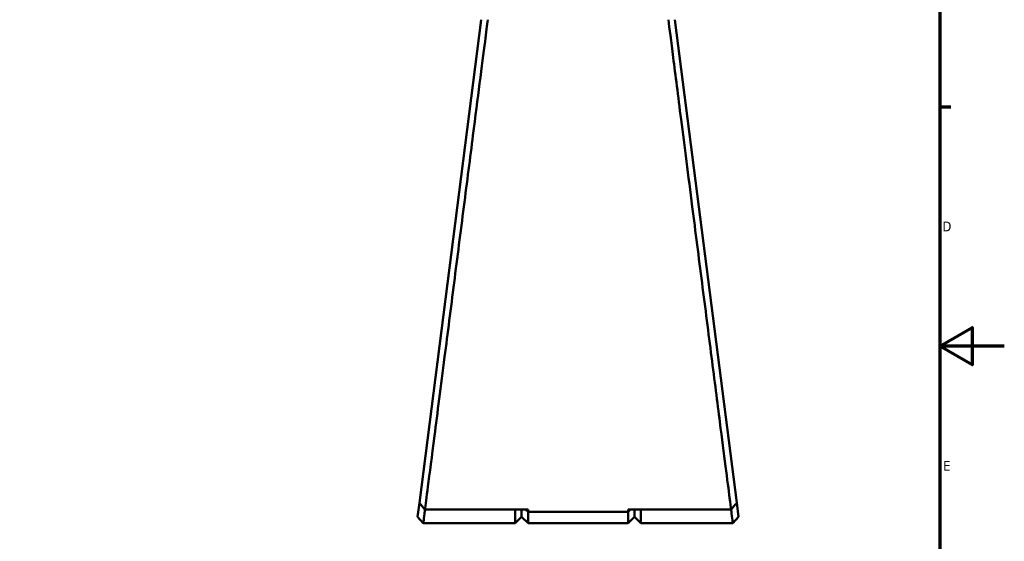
# Model space of a CAD drawing. Header units: millimetres. Extents: x 0 to 926, y 0 to 969.
# Tile 9 of 17: x 536 to 841, y 236 to 398. Entities that reach past the tile are written whole.
import ezdxf

# ---------------------------------------------------------------- set-up
doc = ezdxf.new("R2010")
doc.units = ezdxf.units.MM
doc.layers.add('Border (ANSI)', color=7, linetype='Continuous', lineweight=70)
doc.layers.add('Visible (ANSI)', color=7, linetype='Continuous', lineweight=50)
doc.styles.add('Note Text (ANSI)', font='tahoma.ttf')

# ---------------------------------------------------------------- blocks, each defined once
blk = doc.blocks.new('Borders Default Border')
at = {"layer": 'Border (ANSI)'}
blk.add_line((821, 371.25), (824.45, 371.25), dxfattribs=at)
at = {"layer": 'Border (ANSI)', "flags": 128}
for points in [[(20, 20), (20, 574), (821, 574), (821, 20), (20, 20)], [(841, 297), (821, 297), (831, 302.77), (831, 291.23), (821, 297)]]:
    blk.add_lwpolyline(points, dxfattribs=at)
at = {"layer": 'Border (ANSI)', "char_height": 3.05, "attachment_point": 7, "style": 'Note Text (ANSI)'}
for s, insert in [('D', (821.81, 332.6)), ('E', (822.05, 258.35))]:
    blk.add_mtext(s, dxfattribs=dict(at, insert=insert))

msp = doc.modelspace()

# ---------------------------------------------------------------- linework, layer by layer
at = {"layer": 'Visible (ANSI)'}
for p, q in [((678.832, 398.27), (659.635, 248.327)), ((758.029, 248.327), (738.832, 398.27)), ((659.635, 248.327), (659.086, 244.04)), ((758.578, 244.04), (758.029, 248.327)), ((693.332, 246.309), (661.377, 246.309)), ((689.332, 242.055), (689.332, 246.309)), ((691.332, 246.309), (691.332, 244.055)), ((691.332, 244.055), (691.332, 246.309)), ((692.532, 246.309), (693.332, 245.544)), ((693.332, 246.309), (693.332, 245.544)), ((693.332, 245.544), (693.332, 242.055)), ((724.332, 245.544), (693.332, 245.544)), ((756.287, 246.309), (724.332, 246.309)), ((725.132, 246.309), (724.332, 245.544)), ((724.332, 245.544), (724.332, 246.309)), ((724.332, 242.055), (724.332, 245.544)), ((726.332, 244.055), (726.332, 246.309)), ((726.332, 246.309), (726.332, 244.055)), ((728.332, 246.309), (728.332, 242.055)), ((660.832, 242.055), (659.086, 244.039)), ((689.332, 242.055), (660.832, 242.055)), ((691.332, 244.055), (689.332, 242.055)), ((691.332, 244.055), (693.332, 242.055)), ((724.332, 242.055), (693.332, 242.055)), ((726.332, 244.055), (724.332, 242.055)), ((726.332, 244.055), (728.332, 242.055)), ((756.832, 242.055), (728.332, 242.055)), ((758.578, 244.039), (756.832, 242.055))]:
    msp.add_line(p, q, dxfattribs=at)
for points, knots in [([(661.377, 246.309), (661.543, 247.6), (661.853, 250.015), (662.803, 257.412), (663.486, 262.734), (665.213, 276.189), (666.287, 284.562), (668.389, 300.963), (669.384, 308.728), (670.393, 316.607), (670.898, 320.546), (671.406, 324.513), (672.417, 332.413), (672.92, 336.346), (673.911, 344.087), (674.398, 347.895), (675.345, 355.3), (675.804, 358.897), (676.995, 368.21), (677.689, 373.646), (678.956, 383.558), (679.519, 387.967), (680.327, 394.298), (680.615, 396.558), (680.834, 398.27)], [0.1691912, 0.1691912, 0.1691912, 0.1691912, 0.4641836, 0.4641836, 0.8043623, 0.8043623, 1.1811862, 1.1811862, 1.483598, 1.483598, 1.483598, 1.6348038, 1.6348038, 1.7860097, 1.7860097, 1.9372155, 1.9372155, 2.0884214, 2.0884214, 2.3454713, 2.3454713, 2.6161077, 2.6161077, 2.8250468, 2.8250468, 2.8250468, 2.8250468]), ([(736.831, 398.27), (737.17, 395.613), (737.678, 391.63), (739.009, 381.207), (739.845, 374.667), (741.836, 359.084), (743.017, 349.846), (745.24, 332.476), (746.262, 324.485), (747.271, 316.607), (747.776, 312.667), (748.277, 308.756), (749.261, 301.078), (749.743, 297.312), (750.679, 290.01), (751.133, 286.474), (752, 279.713), (752.413, 276.488), (753.464, 268.296), (754.055, 263.695), (755.086, 255.662), (755.515, 252.321), (756.032, 248.297), (756.186, 247.095), (756.287, 246.309)], [-2.8250468, -2.8250468, -2.8250468, -2.8250468, -2.5008115, -2.5008115, -2.1622061, -2.1622061, -1.7860097, -1.7860097, -1.483598, -1.483598, -1.483598, -1.3323921, -1.3323921, -1.1811862, -1.1811862, -1.0299804, -1.0299804, -0.8787745, -0.8787745, -0.6217246, -0.6217246, -0.348911, -0.348911, -0.1691912, -0.1691912, -0.1691912, -0.1691912]), ([(661.377, 246.309), (661.087, 246.645), (660.797, 246.981), (660.216, 247.654), (659.926, 247.99), (659.635, 248.327)], [-0.26658778, -0.26658778, -0.26658778, -0.26658778, -0.13330646, -0.13330646, 0, 0, 0, 0]), ([(758.029, 248.327), (757.739, 247.99), (757.449, 247.654), (756.868, 246.981), (756.578, 246.645), (756.287, 246.309)], [-0.26658755, -0.26658755, -0.26658755, -0.26658755, -0.13328081, -0.13328081, 0, 0, 0, 0]), ([(660.832, 242.056), (660.832, 242.056), (660.856, 242.237), (660.968, 243.088), (661.078, 243.923), (661.272, 245.415), (661.329, 245.848), (661.388, 246.309)], [-3.1415927, -3.1415927, -3.1415927, -3.1415927, -2.795941, -2.795941, -2.3134455, -2.3134455, -2.1373425, -2.1373425, -2.1373425, -2.1373425]), ([(756.276, 246.309), (756.336, 245.848), (756.392, 245.415), (756.587, 243.923), (756.697, 243.088), (756.808, 242.237), (756.832, 242.056), (756.832, 242.056)], [2.1373425, 2.1373425, 2.1373425, 2.1373425, 2.3134455, 2.3134455, 2.795941, 2.795941, 3.1415927, 3.1415927, 3.1415927, 3.1415927])]:
    msp.add_open_spline(points, degree=3, knots=knots, dxfattribs=at)

# ---------------------------------------------------------------- block references
msp.add_blockref('Borders Default Border', (0, 0))

doc.saveas('drawing.dxf')
